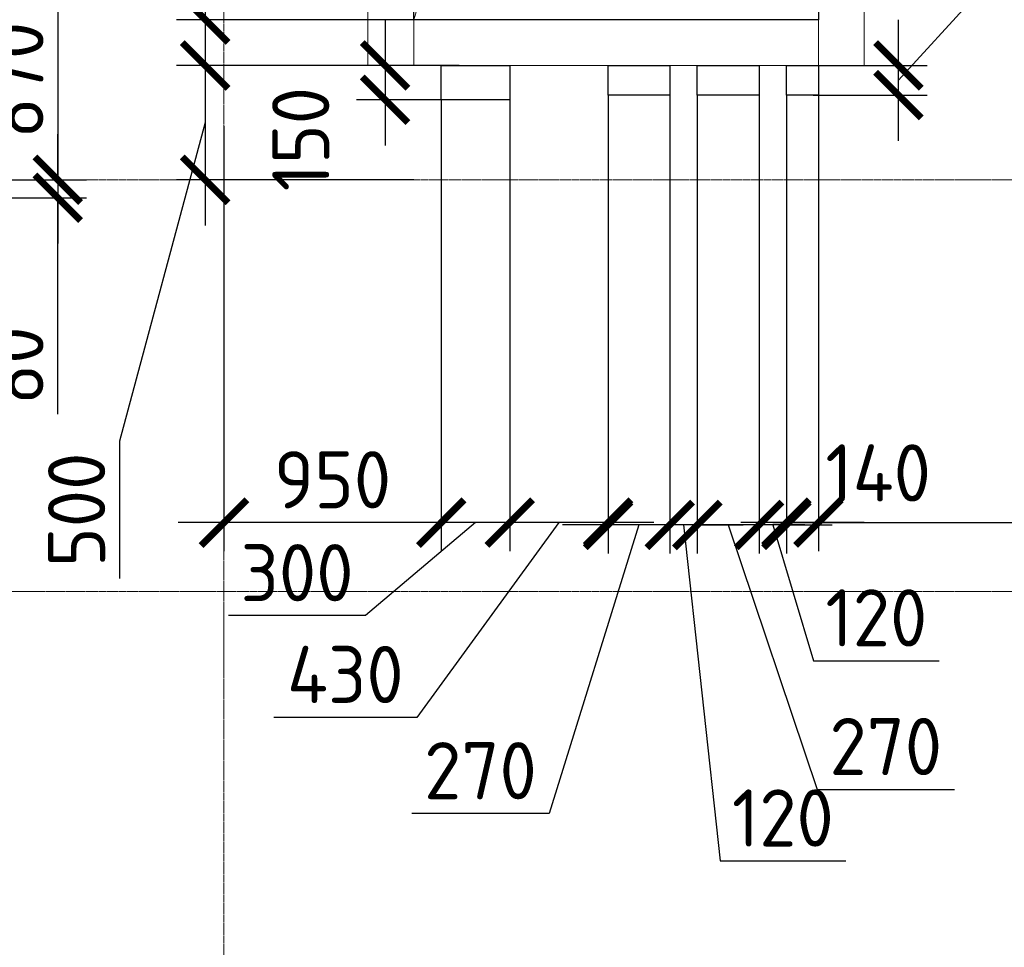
# Model space of a CAD drawing. Header units: millimetres. Extents: x -42044588 to 856694, y -806701 to 941911.
# Tile 131 of 256: x -175863 to -171557, y -276465 to -272409. Entities that reach past the tile are written whole.
import ezdxf

# ---------------------------------------------------------------- set-up
doc = ezdxf.new("R2010")
doc.units = ezdxf.units.MM
for name, pattern in [('______5', [1100, 800, -100, 100, -100]), ('DASHED', [7, 5, -2, 0]), ('осевая', [50.8, 31.75, -6.35, 6.35, -6.35])]:
    doc.linetypes.add(name, pattern=pattern)
for name, color, linetype, lineweight in [('907Сл Осевые', 1, 'Continuous', 0), ('Оси', 40, '______5', 18), ('Перекрытие ж_бетон', 1, 'Continuous', 30), ('РАЗМЕРЫ', 1, 'Continuous', 9), ('СТЕНЫ', 3, 'Continuous', 30)]:
    doc.layers.add(name, color=color, linetype=linetype, lineweight=lineweight)
doc.styles.add('GOST-2.304_Type-B', font='GOST_Common.ttf')
doc.dimstyles.new('СПДС', dxfattribs={"dimscale": 100, "dimtxt": 2.5, "dimasz": 2, "dimexe": 1.25, "dimexo": 0, "dimtad": 1, "dimdec": 0, "dimrnd": 5, "dimtxsty": 'GOST-2.304_Type-B', "dimblk": 'ARCHTICK', "dimcen": 2.5, "dimdle": 2, "dimclrd": 1, "dimclre": 1, "dimclrt": 1, "dimadec": 0, "dimazin": 2, "dimtfac": 0.75, "dimtdec": 0, "dimtmove": 1, "dimatfit": 3, "dimfxl": 0, "dimtolj": 1, "dimarcsym": 0})

# ---------------------------------------------------------------- blocks, each defined once
blk = doc.blocks.new('оси блок 2')
at = {"layer": 'Оси', "color": 16, "linetype": 'осевая', "lineweight": 0, "ltscale": 0.25, "transparency": 33554687}
for p, q in [((-64304.7, -322543), (-64304.7, -347914.1)), ((-89822.3, -333501.3), (-37238.5, -333501.3)), ((-89822.3, -335301.3), (-37238.5, -335301.3))]:
    blk.add_line(p, q, dxfattribs=at)
blk = doc.blocks.new('подложка стн 1-го этажа')
at = {"layer": 'СТЕНЫ', "color": 252, "linetype": 'DASHED', "lineweight": 0, "ltscale": 0.5, "true_color": 0x939598, "transparency": 33554687}
for p, q in [((30273.8, 26361.8, -200), (30273.8, 19411.8, -200)), ((32043.8, 26361.8, -200), (32043.8, 19411.8, -200)), ((30073.8, 19411.8, -200), (30073.8, 26161.8, -200)), ((32243.8, 20311.8, -200), (32243.8, 19411.8, -200)), ((30073.8, 19411.8, -200), (30073.8, 19411.8, -200)), ((30073.8, 19411.8, -200), (32243.8, 19411.8, -200)), ((30273.8, 19411.8, -200), (30273.8, 19411.8, -200)), ((32043.8, 19411.8, -200), (32043.8, 19411.8, -200)), ((32243.8, 19411.8, -200), (32243.8, 19411.8, -200))]:
    blk.add_line(p, q, dxfattribs=at)
blk = doc.blocks.new('_ArchTick')
at = {"color": 0, "linetype": 'ByBlock', "const_width": 0.15}
blk.add_lwpolyline([(-0.5, -0.5), (0.5, 0.5)], dxfattribs=at)
blk = doc.blocks.new('*D790')
at = {"layer": 'DEFPOINTS', "color": 0, "transparency": 16777216}
for p in [(-174234.7, -272009.1), (-175051.7, -272409.1), (-174139.7, -272409.1, 0)]:
    blk.add_point(p, dxfattribs=at)
at = {"layer": 'РАЗМЕРЫ', "color": 1, "lineweight": -2, "transparency": 16777216}
for p, q in [((-175395.5, -272106), (-175395.5, -271481)), ((-175051.7, -271809.1), (-175051.7, -272609.1)), ((-174234.7, -272009.1), (-175176.7, -272009.1)), ((-175051.7, -272209.1), (-175395.5, -272106)), ((-174139.7, -272409.1), (-175176.7, -272409.1))]:
    blk.add_line(p, q, dxfattribs=at)
at = {"layer": 'РАЗМЕРЫ', "color": 1, "lineweight": -2, "transparency": 16777216, "xscale": 200, "yscale": 200, "zscale": 200}
for p, rotation in [((-175051.7, -272009.1), 90), ((-175051.7, -272409.1), 270)]:
    blk.add_blockref('_ArchTick', p, dxfattribs=dict(at, rotation=rotation))
at = {"layer": 'РАЗМЕРЫ', "color": 1, "lineweight": 0, "transparency": 16777216, "insert": (-175583, -271793.5), "char_height": 250, "attachment_point": 5, "rotation": 90, "style": 'GOST-2.304_Type-B'}
blk.add_mtext('\\A1;400', dxfattribs=at)
blk = doc.blocks.new('*D791')
at = {"layer": 'DEFPOINTS', "color": 0, "transparency": 16777216}
for p in [(-174139.7, -272609.1, 0), (-175051.7, -273109.1), (-174139.7, -273109.1, 0)]:
    blk.add_point(p, dxfattribs=at)
at = {"layer": 'РАЗМЕРЫ', "color": 1, "lineweight": -2, "transparency": 16777216}
for p, q in [((-175051.7, -272409.1), (-175051.7, -273309.1)), ((-174139.7, -272609.1), (-175176.7, -272609.1)), ((-175051.7, -272859.1), (-175426.7, -274252)), ((-174139.7, -273109.1), (-175176.7, -273109.1)), ((-175426.7, -274252), (-175426.7, -274852))]:
    blk.add_line(p, q, dxfattribs=at)
at = {"layer": 'РАЗМЕРЫ', "color": 1, "lineweight": -2, "transparency": 16777216, "xscale": 200, "yscale": 200, "zscale": 200}
for p, rotation in [((-175051.7, -272609.1), 90), ((-175051.7, -273109.1), 270)]:
    blk.add_blockref('_ArchTick', p, dxfattribs=dict(at, rotation=rotation))
at = {"layer": 'РАЗМЕРЫ', "color": 1, "lineweight": 0, "transparency": 16777216, "insert": (-175614.2, -274552), "char_height": 250, "attachment_point": 5, "rotation": 90, "style": 'GOST-2.304_Type-B'}
blk.add_mtext('\\A1;500', dxfattribs=at)
blk = doc.blocks.new('*D3491')
at = {"layer": 'DEFPOINTS', "color": 0, "transparency": 16777216}
for p in [(-174234.7, -272009.1), (-175051.7, -272409.1), (-174139.7, -272409.1, 0)]:
    blk.add_point(p, dxfattribs=at)
at = {"layer": 'РАЗМЕРЫ', "color": 1, "lineweight": -2, "transparency": 16777216}
for p, q in [((-175395.5, -272106), (-175395.5, -271481)), ((-175051.7, -271809.1), (-175051.7, -272609.1)), ((-174234.7, -272009.1), (-175176.7, -272009.1)), ((-175051.7, -272209.1), (-175395.5, -272106)), ((-174139.7, -272409.1), (-175176.7, -272409.1))]:
    blk.add_line(p, q, dxfattribs=at)
at = {"layer": 'РАЗМЕРЫ', "color": 1, "lineweight": -2, "transparency": 16777216, "xscale": 200, "yscale": 200, "zscale": 200}
for p, rotation in [((-175051.7, -272009.1), 90), ((-175051.7, -272409.1), 270)]:
    blk.add_blockref('_ArchTick', p, dxfattribs=dict(at, rotation=rotation))
at = {"layer": 'РАЗМЕРЫ', "color": 1, "lineweight": 0, "transparency": 16777216, "insert": (-175583, -271793.5), "char_height": 250, "attachment_point": 5, "rotation": 90, "style": 'GOST-2.304_Type-B'}
blk.add_mtext('\\A1;400', dxfattribs=at)
blk = doc.blocks.new('*D3492')
at = {"layer": 'DEFPOINTS', "color": 0, "transparency": 16777216}
for p in [(-169269.8, -273684.4), (-172369.7, -273798.7, -360), (-169269.8, -274608.4)]:
    blk.add_point(p, dxfattribs=at)
at = {"layer": 'РАЗМЕРЫ', "color": 1, "lineweight": -2, "transparency": 16777216}
for p, q in [((-169269.8, -273684.4), (-169269.8, -274733.4)), ((-172369.7, -273798.7), (-172369.7, -274733.4)), ((-172569.7, -274608.4), (-169069.8, -274608.4))]:
    blk.add_line(p, q, dxfattribs=at)
at = {"layer": 'РАЗМЕРЫ', "color": 1, "lineweight": -2, "transparency": 16777216, "xscale": 200, "yscale": 200, "zscale": 200, "rotation": 180}
blk.add_blockref('_ArchTick', (-172369.7, -274608.4), dxfattribs=at)
at = {"layer": 'РАЗМЕРЫ', "color": 1, "lineweight": -2, "transparency": 16777216, "xscale": 200, "yscale": 200, "zscale": 200}
blk.add_blockref('_ArchTick', (-169269.8, -274608.4), dxfattribs=at)
at = {"layer": 'РАЗМЕРЫ', "color": 1, "lineweight": 0, "transparency": 16777216, "insert": (-170819.7, -274420.9), "char_height": 250, "attachment_point": 5, "style": 'GOST-2.304_Type-B'}
blk.add_mtext('\\A1;3100', dxfattribs=at)
blk = doc.blocks.new('*D3497')
at = {"layer": 'DEFPOINTS', "color": 0, "transparency": 16777216}
for p in [(-172509.7, -272739.1, 360), (-172369.7, -272729.1), (-172509.7, -274608.4)]:
    blk.add_point(p, dxfattribs=at)
at = {"layer": 'РАЗМЕРЫ', "color": 1, "lineweight": -2, "transparency": 16777216}
for p, q in [((-172509.7, -272739.1), (-172509.7, -274733.4)), ((-172369.7, -272729.1), (-172369.7, -274733.4)), ((-172169.7, -274608.4), (-172709.7, -274608.4))]:
    blk.add_line(p, q, dxfattribs=at)
at = {"layer": 'РАЗМЕРЫ', "color": 1, "lineweight": -2, "transparency": 16777216, "xscale": 200, "yscale": 200, "zscale": 200, "rotation": 180}
blk.add_blockref('_ArchTick', (-172509.7, -274608.4), dxfattribs=at)
at = {"layer": 'РАЗМЕРЫ', "color": 1, "lineweight": -2, "transparency": 16777216, "xscale": 200, "yscale": 200, "zscale": 200}
blk.add_blockref('_ArchTick', (-172369.7, -274608.4), dxfattribs=at)
at = {"layer": 'РАЗМЕРЫ', "color": 1, "lineweight": 0, "transparency": 16777216, "insert": (-172108.6, -274390.9), "char_height": 250, "attachment_point": 5, "style": 'GOST-2.304_Type-B'}
blk.add_mtext('\\A1;140', dxfattribs=at)
blk = doc.blocks.new('*D3498')
at = {"layer": 'DEFPOINTS', "color": 0, "transparency": 16777216}
for p in [(-172629.7, -272739.1, 360), (-172509.7, -272739.1, 360), (-172629.7, -274618.4)]:
    blk.add_point(p, dxfattribs=at)
at = {"layer": 'РАЗМЕРЫ', "color": 1, "lineweight": -2, "transparency": 16777216}
for p, q in [((-172629.7, -272739.1), (-172629.7, -274743.4)), ((-172509.7, -272739.1), (-172509.7, -274743.4)), ((-172629.7, -274618.4), (-172829.7, -274618.4)), ((-172509.7, -274618.4), (-172629.7, -274618.4)), ((-172509.7, -274618.4), (-172629.7, -274618.4)), ((-172569.7, -274618.4), (-172391.5, -275212.2)), ((-172509.7, -274618.4), (-172309.7, -274618.4)), ((-172391.5, -275212.2), (-171841.5, -275212.2))]:
    blk.add_line(p, q, dxfattribs=at)
at = {"layer": 'РАЗМЕРЫ', "color": 1, "lineweight": -2, "transparency": 16777216, "xscale": 200, "yscale": 200, "zscale": 200}
blk.add_blockref('_ArchTick', (-172629.7, -274618.4), dxfattribs=at)
at = {"layer": 'РАЗМЕРЫ', "color": 1, "lineweight": -2, "transparency": 16777216, "xscale": 200, "yscale": 200, "zscale": 200, "rotation": 180}
blk.add_blockref('_ArchTick', (-172509.7, -274618.4), dxfattribs=at)
at = {"layer": 'РАЗМЕРЫ', "color": 1, "lineweight": 0, "transparency": 16777216, "insert": (-172116.5, -275024.7), "char_height": 250, "attachment_point": 5, "style": 'GOST-2.304_Type-B'}
blk.add_mtext('\\A1;120', dxfattribs=at)
blk = doc.blocks.new('*D3499')
at = {"layer": 'DEFPOINTS', "color": 0, "transparency": 16777216}
for p in [(-172899.7, -272739.1, 360), (-172629.7, -272739.1, 360), (-172899.7, -274618.4)]:
    blk.add_point(p, dxfattribs=at)
at = {"layer": 'РАЗМЕРЫ', "color": 1, "lineweight": -2, "transparency": 16777216}
for p, q in [((-172899.7, -272739.1), (-172899.7, -274743.4)), ((-172629.7, -272739.1), (-172629.7, -274743.4)), ((-172429.7, -274618.4), (-173099.7, -274618.4)), ((-172764.7, -274618.4), (-172375.3, -275774.8)), ((-172375.3, -275774.8), (-171775.3, -275774.8))]:
    blk.add_line(p, q, dxfattribs=at)
at = {"layer": 'РАЗМЕРЫ', "color": 1, "lineweight": -2, "transparency": 16777216, "xscale": 200, "yscale": 200, "zscale": 200, "rotation": 180}
blk.add_blockref('_ArchTick', (-172899.7, -274618.4), dxfattribs=at)
at = {"layer": 'РАЗМЕРЫ', "color": 1, "lineweight": -2, "transparency": 16777216, "xscale": 200, "yscale": 200, "zscale": 200}
blk.add_blockref('_ArchTick', (-172629.7, -274618.4), dxfattribs=at)
at = {"layer": 'РАЗМЕРЫ', "color": 1, "lineweight": 0, "transparency": 16777216, "insert": (-172075.3, -275587.3), "char_height": 250, "attachment_point": 5, "style": 'GOST-2.304_Type-B'}
blk.add_mtext('\\A1;270', dxfattribs=at)
blk = doc.blocks.new('*D3500')
at = {"layer": 'DEFPOINTS', "color": 0, "transparency": 16777216}
for p in [(-173019.7, -272739.1, 360), (-172899.7, -272739.1, 360), (-173019.7, -274618.4)]:
    blk.add_point(p, dxfattribs=at)
at = {"layer": 'РАЗМЕРЫ', "color": 1, "lineweight": -2, "transparency": 16777216}
for p, q in [((-173019.7, -272739.1), (-173019.7, -274743.4)), ((-172899.7, -272739.1), (-172899.7, -274743.4)), ((-173019.7, -274618.4), (-173219.7, -274618.4)), ((-172899.7, -274618.4), (-173019.7, -274618.4)), ((-172899.7, -274618.4), (-173019.7, -274618.4)), ((-172959.7, -274618.4), (-172800.3, -276087.3)), ((-172899.7, -274618.4), (-172699.7, -274618.4)), ((-172800.3, -276087.3), (-172250.3, -276087.3))]:
    blk.add_line(p, q, dxfattribs=at)
at = {"layer": 'РАЗМЕРЫ', "color": 1, "lineweight": -2, "transparency": 16777216, "xscale": 200, "yscale": 200, "zscale": 200}
blk.add_blockref('_ArchTick', (-173019.7, -274618.4), dxfattribs=at)
at = {"layer": 'РАЗМЕРЫ', "color": 1, "lineweight": -2, "transparency": 16777216, "xscale": 200, "yscale": 200, "zscale": 200, "rotation": 180}
blk.add_blockref('_ArchTick', (-172899.7, -274618.4), dxfattribs=at)
at = {"layer": 'РАЗМЕРЫ', "color": 1, "lineweight": 0, "transparency": 16777216, "insert": (-172525.3, -275899.8), "char_height": 250, "attachment_point": 5, "style": 'GOST-2.304_Type-B'}
blk.add_mtext('\\A1;120', dxfattribs=at)
blk = doc.blocks.new('*D3501')
at = {"layer": 'DEFPOINTS', "color": 0, "transparency": 16777216}
for p in [(-173289.7, -272739.1, 360), (-173019.7, -272739.1, 360), (-173289.7, -274618.4)]:
    blk.add_point(p, dxfattribs=at)
at = {"layer": 'РАЗМЕРЫ', "color": 1, "lineweight": -2, "transparency": 16777216}
for p, q in [((-173289.7, -272739.1), (-173289.7, -274743.4)), ((-173019.7, -272739.1), (-173019.7, -274743.4)), ((-173154.7, -274618.4), (-173547.9, -275880.5)), ((-172819.7, -274618.4), (-173489.7, -274618.4)), ((-173547.9, -275880.5), (-174147.9, -275880.5))]:
    blk.add_line(p, q, dxfattribs=at)
at = {"layer": 'РАЗМЕРЫ', "color": 1, "lineweight": -2, "transparency": 16777216, "xscale": 200, "yscale": 200, "zscale": 200, "rotation": 180}
blk.add_blockref('_ArchTick', (-173289.7, -274618.4), dxfattribs=at)
at = {"layer": 'РАЗМЕРЫ', "color": 1, "lineweight": -2, "transparency": 16777216, "xscale": 200, "yscale": 200, "zscale": 200}
blk.add_blockref('_ArchTick', (-173019.7, -274618.4), dxfattribs=at)
at = {"layer": 'РАЗМЕРЫ', "color": 1, "lineweight": 0, "transparency": 16777216, "insert": (-173847.9, -275693), "char_height": 250, "attachment_point": 5, "style": 'GOST-2.304_Type-B'}
blk.add_mtext('\\A1;270', dxfattribs=at)
blk = doc.blocks.new('*D3502')
at = {"layer": 'DEFPOINTS', "color": 0, "transparency": 16777216}
for p in [(-173289.7, -272739.1, 360), (-173719.7, -272759.1, 360), (-173719.7, -274608.4)]:
    blk.add_point(p, dxfattribs=at)
at = {"layer": 'РАЗМЕРЫ', "color": 1, "lineweight": -2, "transparency": 16777216}
for p, q in [((-173289.7, -272739.1), (-173289.7, -274733.4)), ((-173719.7, -272759.1), (-173719.7, -274733.4)), ((-173504.7, -274608.4), (-174126.3, -275459.9)), ((-173089.7, -274608.4), (-173919.7, -274608.4)), ((-174126.3, -275459.9), (-174751.3, -275459.9))]:
    blk.add_line(p, q, dxfattribs=at)
at = {"layer": 'РАЗМЕРЫ', "color": 1, "lineweight": -2, "transparency": 16777216, "xscale": 200, "yscale": 200, "zscale": 200, "rotation": 180}
blk.add_blockref('_ArchTick', (-173719.7, -274608.4), dxfattribs=at)
at = {"layer": 'РАЗМЕРЫ', "color": 1, "lineweight": -2, "transparency": 16777216, "xscale": 200, "yscale": 200, "zscale": 200}
blk.add_blockref('_ArchTick', (-173289.7, -274608.4), dxfattribs=at)
at = {"layer": 'РАЗМЕРЫ', "color": 1, "lineweight": 0, "transparency": 16777216, "insert": (-174438.8, -275272.4), "char_height": 250, "attachment_point": 5, "style": 'GOST-2.304_Type-B'}
blk.add_mtext('\\A1;430', dxfattribs=at)
blk = doc.blocks.new('*D3503')
at = {"layer": 'DEFPOINTS', "color": 0, "transparency": 16777216}
for p in [(-174019.7, -272759.1, 360), (-173719.7, -272759.1, 360), (-174019.7, -274608.4)]:
    blk.add_point(p, dxfattribs=at)
at = {"layer": 'РАЗМЕРЫ', "color": 1, "lineweight": -2, "transparency": 16777216}
for p, q in [((-174019.7, -272759.1), (-174019.7, -274733.4)), ((-173719.7, -272759.1), (-173719.7, -274733.4)), ((-173869.7, -274608.4), (-174350.2, -275014.7)), ((-173519.7, -274608.4), (-174219.7, -274608.4)), ((-174350.2, -275014.7), (-174950.2, -275014.7))]:
    blk.add_line(p, q, dxfattribs=at)
at = {"layer": 'РАЗМЕРЫ', "color": 1, "lineweight": -2, "transparency": 16777216, "xscale": 200, "yscale": 200, "zscale": 200, "rotation": 180}
blk.add_blockref('_ArchTick', (-174019.7, -274608.4), dxfattribs=at)
at = {"layer": 'РАЗМЕРЫ', "color": 1, "lineweight": -2, "transparency": 16777216, "xscale": 200, "yscale": 200, "zscale": 200}
blk.add_blockref('_ArchTick', (-173719.7, -274608.4), dxfattribs=at)
at = {"layer": 'РАЗМЕРЫ', "color": 1, "lineweight": 0, "transparency": 16777216, "insert": (-174650.2, -274827.2), "char_height": 250, "attachment_point": 5, "style": 'GOST-2.304_Type-B'}
blk.add_mtext('\\A1;300', dxfattribs=at)
blk = doc.blocks.new('*D3550')
at = {"layer": 'DEFPOINTS', "color": 0, "transparency": 16777216}
for p in [(-174019.7, -272759.1, 360), (-174969.7, -272875.4), (-174969.7, -274608.4)]:
    blk.add_point(p, dxfattribs=at)
at = {"layer": 'РАЗМЕРЫ', "color": 1, "lineweight": -2, "transparency": 16777216}
for p, q in [((-174019.7, -272759.1), (-174019.7, -274733.4)), ((-174969.7, -272875.4), (-174969.7, -274733.4)), ((-173819.7, -274608.4), (-175169.7, -274608.4))]:
    blk.add_line(p, q, dxfattribs=at)
at = {"layer": 'РАЗМЕРЫ', "color": 1, "lineweight": -2, "transparency": 16777216, "xscale": 200, "yscale": 200, "zscale": 200, "rotation": 180}
blk.add_blockref('_ArchTick', (-174969.7, -274608.4), dxfattribs=at)
at = {"layer": 'РАЗМЕРЫ', "color": 1, "lineweight": -2, "transparency": 16777216, "xscale": 200, "yscale": 200, "zscale": 200}
blk.add_blockref('_ArchTick', (-174019.7, -274608.4), dxfattribs=at)
at = {"layer": 'РАЗМЕРЫ', "color": 1, "lineweight": 0, "transparency": 16777216, "insert": (-174494.7, -274420.9), "char_height": 250, "attachment_point": 5, "style": 'GOST-2.304_Type-B'}
blk.add_mtext('\\A1;950', dxfattribs=at)
blk = doc.blocks.new('*D3504')
at = {"layer": 'DEFPOINTS', "color": 0, "transparency": 16777216}
for p in [(-172393.5, -272609.1, 360), (-172020, -272609.1), (-172393.5, -272739.1, 360)]:
    blk.add_point(p, dxfattribs=at)
at = {"layer": 'РАЗМЕРЫ', "color": 1, "lineweight": -2, "transparency": 16777216}
for p, q in [((-171613.8, -272229.8), (-171613.8, -271679.8)), ((-172020, -272674.1), (-171613.8, -272229.8)), ((-172020, -272939.1), (-172020, -272409.1)), ((-172393.5, -272609.1), (-171895, -272609.1)), ((-172393.5, -272739.1), (-171895, -272739.1))]:
    blk.add_line(p, q, dxfattribs=at)
at = {"layer": 'РАЗМЕРЫ', "color": 1, "lineweight": -2, "transparency": 16777216, "xscale": 200, "yscale": 200, "zscale": 200}
for p, rotation in [((-172020, -272609.1), 90), ((-172020, -272739.1), 270)]:
    blk.add_blockref('_ArchTick', p, dxfattribs=dict(at, rotation=rotation))
at = {"layer": 'РАЗМЕРЫ', "color": 1, "lineweight": 0, "transparency": 16777216, "insert": (-171801.3, -271954.8), "char_height": 250, "attachment_point": 5, "rotation": 90, "style": 'GOST-2.304_Type-B'}
blk.add_mtext('\\A1;130', dxfattribs=at)
blk = doc.blocks.new('*D3525')
at = {"layer": 'DEFPOINTS', "color": 0, "transparency": 16777216}
for p in [(-173940.4, -272609.1, 360), (-174264.7, -272759.1), (-173940.4, -272759.1, 360)]:
    blk.add_point(p, dxfattribs=at)
at = {"layer": 'РАЗМЕРЫ', "color": 1, "lineweight": -2, "transparency": 16777216}
for p, q in [((-174264.7, -272409.1), (-174264.7, -272959.1)), ((-173940.4, -272609.1), (-174389.7, -272609.1)), ((-173940.4, -272759.1), (-174389.7, -272759.1))]:
    blk.add_line(p, q, dxfattribs=at)
at = {"layer": 'РАЗМЕРЫ', "color": 1, "lineweight": -2, "transparency": 16777216, "xscale": 200, "yscale": 200, "zscale": 200}
for p, rotation in [((-174264.7, -272609.1), 90), ((-174264.7, -272759.1), 270)]:
    blk.add_blockref('_ArchTick', p, dxfattribs=dict(at, rotation=rotation))
at = {"layer": 'РАЗМЕРЫ', "color": 1, "lineweight": 0, "transparency": 16777216, "insert": (-174633.9, -272931.4), "char_height": 250, "attachment_point": 5, "rotation": 90, "style": 'GOST-2.304_Type-B'}
blk.add_mtext('\\A1;150', dxfattribs=at)
blk = doc.blocks.new('*D6846')
at = {"layer": '907Сл Осевые', "color": 1, "lineweight": -2, "transparency": 16777216}
for p, q in [((-175696.5, -272037.4), (-175696.5, -273309.1)), ((-176120.5, -272237.4), (-175571.5, -272237.4)), ((-176120.5, -273109.1), (-175571.5, -273109.1))]:
    blk.add_line(p, q, dxfattribs=at)
at = {"layer": 'DEFPOINTS', "color": 0, "transparency": 16777216}
for p in [(-176120.5, -272237.4), (-176120.5, -273109.1), (-175696.5, -273109.1)]:
    blk.add_point(p, dxfattribs=at)
at = {"layer": '907Сл Осевые', "color": 1, "lineweight": -2, "transparency": 16777216, "xscale": 200, "yscale": 200, "zscale": 200}
for p, rotation in [((-175696.5, -272237.4), 90), ((-175696.5, -273109.1), 270)]:
    blk.add_blockref('_ArchTick', p, dxfattribs=dict(at, rotation=rotation))
at = {"layer": '907Сл Осевые', "color": 1, "lineweight": 0, "transparency": 16777216, "insert": (-175884, -272673.3), "char_height": 250, "attachment_point": 5, "rotation": 90, "style": 'GOST-2.304_Type-B'}
blk.add_mtext('\\A1;870', dxfattribs=at)
blk = doc.blocks.new('*D6847')
at = {"layer": '907Сл Осевые', "color": 1, "lineweight": -2, "transparency": 16777216}
for p, q in [((-175696.5, -273109.1), (-175696.5, -272909.1)), ((-176120.5, -273109.1), (-175571.5, -273109.1)), ((-175696.5, -273109.1), (-175696.5, -273187.4)), ((-175696.5, -273109.1), (-175696.5, -273187.4)), ((-176120.5, -273187.4), (-175571.5, -273187.4)), ((-175696.5, -273187.4), (-175696.5, -273387.4)), ((-175696.5, -274134.5), (-175696.5, -273187.4))]:
    blk.add_line(p, q, dxfattribs=at)
at = {"layer": 'DEFPOINTS', "color": 0, "transparency": 16777216}
for p in [(-176120.5, -273109.1), (-176120.5, -273187.4, 200), (-175696.5, -273187.4)]:
    blk.add_point(p, dxfattribs=at)
at = {"layer": '907Сл Осевые', "color": 1, "lineweight": -2, "transparency": 16777216, "xscale": 200, "yscale": 200, "zscale": 200}
for p, rotation in [((-175696.5, -273109.1), 270), ((-175696.5, -273187.4), 90)]:
    blk.add_blockref('_ArchTick', p, dxfattribs=dict(at, rotation=rotation))
at = {"layer": '907Сл Осевые', "color": 1, "lineweight": 0, "transparency": 16777216, "insert": (-175884, -273922), "char_height": 250, "attachment_point": 5, "rotation": 90, "style": 'GOST-2.304_Type-B'}
blk.add_mtext('\\A1;80', dxfattribs=at)
blk = doc.blocks.new('блочина')
at = {"layer": 'Перекрытие ж_бетон', "color": 4, "elevation": 360}
for points in [[(125962.9, 60579.6), (126262.9, 60579.6), (126262.9, 60429.6), (125962.9, 60429.6)], [(126692.9, 60579.6), (126962.9, 60579.6), (126962.9, 60449.6), (126692.9, 60449.6)], [(127082.9, 60579.6), (127352.9, 60579.6), (127352.9, 60449.6), (127082.9, 60449.6)], [(127472.9, 60579.6), (127612.9, 60579.6), (127612.9, 60449.6), (127472.9, 60449.6)]]:
    blk.add_lwpolyline(points, close=True, dxfattribs=at)

msp = doc.modelspace()

# ---------------------------------------------------------------- linework, layer by layer
at = {"layer": 'Перекрытие ж_бетон', "elevation": 360.018}
msp.add_lwpolyline([(-174139.654, -270719.147), (-172369.654, -270719.147), (-172369.654, -272409.147), (-174139.654, -272409.147)], close=True, dxfattribs=at)
at = {"layer": 'РАЗМЕРЫ', "lineweight": 0, "elevation": 360.018}
msp.add_lwpolyline([(-174139.654, -272409.147), (-173751.083, -271084.91), (-172369.654, -270719.147)], dxfattribs=at)

# ---------------------------------------------------------------- block references
for name, p in [('подложка стн 1-го этажа', (-204413.612, -292020.941, 560)), ('блочина', (-299982.527, -333188.797))]:
    msp.add_blockref(name, p)
at = {"layer": 'РАЗМЕРЫ'}
msp.add_blockref('оси блок 2', (-110664.971, 60392.176), dxfattribs=at)

# ---------------------------------------------------------------- dimensions: what is measured, and where the dimension line sits
at = {"layer": '907Сл Осевые', "color": 4, "lineweight": 0}
dim = msp.add_linear_dim(base=(-175696.465, -273109.146), p1=(-176120.465, -272237.424), p2=(-176120.465, -273109.146), angle=90, dimstyle='СПДС', dxfattribs=at)
dim.commit()
dim.dimension.update_dxf_attribs({"geometry": '*D6846', "text_midpoint": (-175883.965, -272673.285)})
dim = msp.add_linear_dim(base=(-175696.465, -273187.424), p1=(-176120.465, -273109.146), p2=(-176120.465, -273187.424, 200), angle=90, dimstyle='СПДС', dxfattribs=at)
dim.commit()
dim.dimension.update_dxf_attribs({"geometry": '*D6847', "text_midpoint": (-175653.719, -273922.023), "dimtype": 160})
at = {"layer": 'РАЗМЕРЫ', "lineweight": 0}
for base, p1, p2, picture, middle in [((-175051.724, -272409.147, 360), (-174234.724, -272009.148, 360), (-174139.654, -272409.147, 360.018), '*D790', (-175582.974, -272043.522, 360)), ((-175051.724, -272409.147, 560), (-174234.724, -272009.148, 560), (-174139.654, -272409.147, 560.018), '*D3491', (-175582.974, -272043.522, 560))]:
    dim = msp.add_linear_dim(base=base, p1=p1, p2=p2, angle=90, dimstyle='СПДС', override={"dimrnd": 5}, dxfattribs=at)
    dim.commit()
    dim.dimension.update_dxf_attribs({"geometry": picture, "text_midpoint": middle})
for base, p1, p2, picture, middle in [((-172020.009, -272609.146, 200), (-172393.538, -272739.147, 560.018), (-172393.538, -272609.146, 560), '*D3504', (-171613.759, -272167.26, 200)), ((-174264.747, -272759.147, 200), (-173940.355, -272609.146, 560), (-173940.355, -272759.147, 560), '*D3525', (-174446.408, -272931.447, 200))]:
    dim = msp.add_linear_dim(base=base, p1=p1, p2=p2, angle=90, dimstyle='СПДС', override={"dimrnd": 5}, dxfattribs=at)
    dim.commit()
    dim.dimension.update_dxf_attribs({"geometry": picture, "text_midpoint": middle, "dimtype": 160})
dim = msp.add_linear_dim(base=(-175051.724, -273109.148, 360), p1=(-174139.654, -272609.147, 360.018), p2=(-174139.654, -273109.148, 360.018), angle=90, dimstyle='СПДС', dxfattribs=at)
dim.commit()
dim.dimension.update_dxf_attribs({"geometry": '*D791', "text_midpoint": (-175426.724, -274314.514, 360), "dimtype": 160})
for base, p1, p2, picture, middle in [((-173719.654, -274608.41, 200), (-173289.654, -272739.147, 560.018), (-173719.654, -272759.147, 560), '*D3502', (-174188.808, -275459.883, 200)), ((-173289.654, -274618.41, 200), (-173019.654, -272739.147, 560.018), (-173289.654, -272739.147, 560.018), '*D3501', (-173610.444, -275880.493, 200)), ((-173019.654, -274618.41, 200), (-172899.654, -272739.147, 560.018), (-173019.654, -272739.147, 560.018), '*D3500', (-172737.801, -276087.311, 200)), ((-172899.654, -274618.41, 200), (-172629.654, -272739.147, 560.018), (-172899.654, -272739.147, 560.018), '*D3499', (-172312.801, -275774.811, 200)), ((-172509.654, -274608.41, 200), (-172369.654, -272729.147, 200), (-172509.654, -272739.147, 560.018), '*D3497', (-172108.619, -274578.41, 200)), ((-174019.654, -274608.41, 200), (-173719.654, -272759.147, 560), (-174019.654, -272759.147, 560), '*D3503', (-174412.675, -275014.66, 200))]:
    dim = msp.add_linear_dim(base=base, p1=p1, p2=p2, dimstyle='СПДС', override={"dimrnd": 5}, dxfattribs=at)
    dim.commit()
    dim.dimension.update_dxf_attribs({"geometry": picture, "text_midpoint": middle, "dimtype": 160})
for base, p1, p2, picture, middle in [((-172629.654, -274618.41, 200), (-172509.654, -272739.147, 560.018), (-172629.654, -272739.147, 560.018), '*D3498', (-172329.029, -275024.66, 200)), ((-174969.689, -274608.41, 200), (-174019.654, -272759.147, 560), (-174969.689, -272875.395, 200), '*D3550', (-174494.671, -274420.91, 200)), ((-169269.801, -274608.41, 560), (-172369.654, -273798.687, 200), (-169269.801, -273684.41, 560), '*D3492', (-170819.728, -274420.91, 560))]:
    dim = msp.add_linear_dim(base=base, p1=p1, p2=p2, dimstyle='СПДС', override={"dimrnd": 5}, dxfattribs=at)
    dim.commit()
    dim.dimension.update_dxf_attribs({"geometry": picture, "text_midpoint": middle})

doc.saveas('drawing.dxf')
